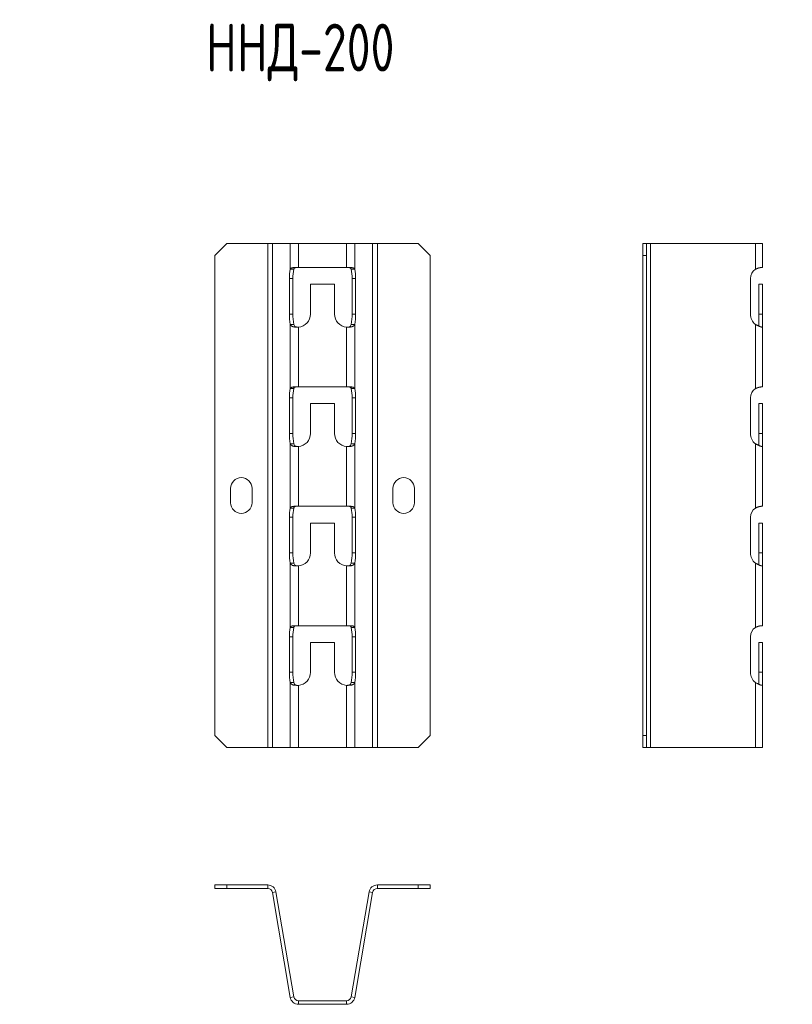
# Model space of a CAD drawing. Header units: millimetres. Extents: x -23 to 1248, y -1355 to 295.
# Tile 6 of 8: x 318 to 642, y -506 to -94. Entities that reach past the tile are written whole.
import ezdxf

# ---------------------------------------------------------------- set-up
doc = ezdxf.new("R2010")
doc.units = ezdxf.units.MM
doc.styles.add('SLDTEXTSTYLE0', font='TXT', dxfattribs={"width": 0.7, "bigfont": 'bigfont'})

msp = doc.modelspace()

# ---------------------------------------------------------------- linework, layer by layer
at = {"color": 7, "linetype": 'Continuous', "lineweight": 15}
for p, q in [((405.01, -187.63), (400.01, -192.63)), ((422.06, -187.63), (405.01, -187.63)), ((422.06, -187.63), (422.06, -398.63)), ((424.03, -187.63), (422.06, -187.63)), ((424.03, -187.63), (424.03, -398.63)), ((431.52, -187.63), (424.03, -187.63)), ((431.52, -187.63), (431.52, -198.37)), ((434.97, -187.63), (431.52, -187.63)), ((434.97, -187.63), (434.97, -197.63)), ((455.06, -187.63), (434.97, -187.63)), ((455.06, -187.63), (455.06, -197.63)), ((458.51, -187.63), (455.06, -187.63)), ((458.51, -187.63), (458.51, -198.37)), ((466, -187.63), (458.51, -187.63)), ((466, -187.63), (466, -398.63)), ((467.97, -187.63), (466, -187.63)), ((467.97, -187.63), (467.97, -398.63)), ((485.01, -187.63), (467.97, -187.63)), ((490.01, -192.63), (485.01, -187.63)), ((579.13, -192.63), (579.13, -187.63)), ((579.13, -187.63), (580.63, -187.63)), ((580.63, -187.63), (580.63, -192.63)), ((582.29, -187.63), (580.63, -187.63)), ((582.29, -187.63), (582.29, -398.63)), ((626.22, -187.63), (582.29, -187.63)), ((626.22, -187.63), (626.22, -198.37)), ((629.13, -187.63), (626.22, -187.63)), ((629.13, -187.63), (629.13, -197.63)), ((400.01, -192.63), (400.01, -393.63)), ((490.01, -192.63), (490.01, -393.63)), ((580.63, -192.63), (579.13, -192.63)), ((579.13, -192.63), (579.13, -393.63)), ((580.63, -192.63), (580.63, -393.63)), ((433.31, -197.63), (434.97, -197.63)), ((455.06, -197.63), (434.97, -197.63)), ((455.06, -197.63), (456.71, -197.63)), ((628.71, -197.63), (629.13, -197.63)), ((431.52, -198.37), (433, -198.37)), ((457.03, -198.37), (458.51, -198.37)), ((431.17, -202.23), (431.17, -217.13)), ((432.64, -202.23), (431.17, -202.23)), ((432.64, -202.23), (432.64, -217.13)), ((440.01, -217.13), (440.01, -204.63)), ((440.01, -204.63), (450.01, -204.63)), ((450.01, -204.63), (450.01, -217.13)), ((457.38, -202.23), (458.86, -202.23)), ((457.38, -217.13), (457.38, -202.23)), ((458.86, -217.13), (458.86, -202.23)), ((624.15, -202.23), (624.15, -217.13)), ((627.63, -204.63), (629.13, -204.63)), ((627.63, -217.13), (627.63, -204.63)), ((629.13, -217.13), (629.13, -204.63)), ((432.64, -217.13), (431.17, -217.13)), ((457.38, -217.13), (458.86, -217.13)), ((627.63, -222.24), (627.63, -217.13)), ((627.63, -217.13), (629.13, -217.13)), ((629.13, -222.61), (629.13, -217.13)), ((433, -221.45), (431.52, -221.45)), ((431.52, -221.45), (431.52, -248.37)), ((434.97, -222.61), (434.97, -247.63)), ((455.06, -222.61), (455.06, -247.63)), ((458.51, -221.45), (457.03, -221.45)), ((458.51, -221.45), (458.51, -248.37)), ((626.22, -221.45), (626.22, -248.37)), ((629.13, -222.61), (629.13, -247.63)), ((431.52, -248.37), (433, -248.37)), ((433.31, -247.63), (434.97, -247.63)), ((455.06, -247.63), (434.97, -247.63)), ((455.06, -247.63), (456.71, -247.63)), ((457.03, -248.37), (458.51, -248.37)), ((628.71, -247.63), (629.13, -247.63)), ((431.17, -252.23), (431.17, -267.13)), ((432.64, -252.23), (431.17, -252.23)), ((432.64, -252.23), (432.64, -267.13)), ((440.01, -267.13), (440.01, -254.63)), ((440.01, -254.63), (450.01, -254.63)), ((450.01, -254.63), (450.01, -267.13)), ((457.38, -252.23), (458.86, -252.23)), ((457.38, -267.13), (457.38, -252.23)), ((458.86, -267.13), (458.86, -252.23)), ((624.15, -252.23), (624.15, -267.13)), ((627.63, -254.63), (629.13, -254.63)), ((627.63, -267.13), (627.63, -254.63)), ((629.13, -267.13), (629.13, -254.63)), ((432.64, -267.13), (431.17, -267.13)), ((457.38, -267.13), (458.86, -267.13)), ((627.63, -272.24), (627.63, -267.13)), ((627.63, -267.13), (629.13, -267.13)), ((629.13, -272.61), (629.13, -267.13)), ((433, -271.45), (431.52, -271.45)), ((431.52, -271.45), (431.52, -298.37)), ((458.51, -271.45), (457.03, -271.45)), ((458.51, -271.45), (458.51, -298.37)), ((626.22, -271.45), (626.22, -298.37)), ((434.97, -272.61), (434.97, -297.63)), ((455.06, -272.61), (455.06, -297.63)), ((629.13, -272.61), (629.13, -297.63)), ((406.51, -290.13), (406.51, -296.13)), ((415.51, -296.13), (415.51, -290.13)), ((474.51, -290.13), (474.51, -296.13)), ((483.51, -296.13), (483.51, -290.13)), ((431.52, -298.37), (433, -298.37)), ((433.31, -297.63), (434.97, -297.63)), ((455.06, -297.63), (434.97, -297.63)), ((455.06, -297.63), (456.71, -297.63)), ((457.03, -298.37), (458.51, -298.37)), ((628.71, -297.63), (629.13, -297.63)), ((431.17, -302.23), (431.17, -317.13)), ((432.64, -302.23), (431.17, -302.23)), ((432.64, -302.23), (432.64, -317.13)), ((440.01, -317.13), (440.01, -304.63)), ((440.01, -304.63), (450.01, -304.63)), ((450.01, -304.63), (450.01, -317.13)), ((457.38, -302.23), (458.86, -302.23)), ((457.38, -317.13), (457.38, -302.23)), ((458.86, -317.13), (458.86, -302.23)), ((624.15, -302.23), (624.15, -317.13)), ((627.63, -304.63), (629.13, -304.63)), ((627.63, -317.13), (627.63, -304.63)), ((629.13, -317.13), (629.13, -304.63)), ((432.64, -317.13), (431.17, -317.13)), ((457.38, -317.13), (458.86, -317.13)), ((627.63, -322.24), (627.63, -317.13)), ((627.63, -317.13), (629.13, -317.13)), ((629.13, -322.61), (629.13, -317.13)), ((433, -321.45), (431.52, -321.45)), ((431.52, -321.45), (431.52, -348.37)), ((458.51, -321.45), (457.03, -321.45)), ((458.51, -321.45), (458.51, -348.37)), ((626.22, -321.45), (626.22, -348.37)), ((434.97, -322.61), (434.97, -347.63)), ((455.06, -322.61), (455.06, -347.63)), ((629.13, -322.61), (629.13, -347.63)), ((431.52, -348.37), (433, -348.37)), ((433.31, -347.63), (434.97, -347.63)), ((455.06, -347.63), (434.97, -347.63)), ((455.06, -347.63), (456.71, -347.63)), ((457.03, -348.37), (458.51, -348.37)), ((628.71, -347.63), (629.13, -347.63)), ((431.17, -352.23), (431.17, -367.13)), ((432.64, -352.23), (431.17, -352.23)), ((432.64, -352.23), (432.64, -367.13)), ((457.38, -352.23), (458.86, -352.23)), ((457.38, -367.13), (457.38, -352.23)), ((458.86, -367.13), (458.86, -352.23)), ((624.15, -352.23), (624.15, -367.13)), ((440.01, -367.13), (440.01, -354.63)), ((440.01, -354.63), (450.01, -354.63)), ((450.01, -354.63), (450.01, -367.13)), ((627.63, -354.63), (629.13, -354.63)), ((627.63, -367.13), (627.63, -354.63)), ((629.13, -367.13), (629.13, -354.63)), ((432.64, -367.13), (431.17, -367.13)), ((457.38, -367.13), (458.86, -367.13)), ((627.63, -372.24), (627.63, -367.13)), ((627.63, -367.13), (629.13, -367.13)), ((629.13, -372.61), (629.13, -367.13)), ((431.52, -371.45), (431.52, -398.63)), ((433, -371.45), (431.52, -371.45)), ((434.97, -372.61), (434.97, -398.63)), ((455.06, -372.61), (455.06, -398.63)), ((458.51, -371.45), (457.03, -371.45)), ((458.51, -371.45), (458.51, -398.63)), ((626.22, -371.45), (626.22, -398.63)), ((629.13, -372.61), (629.13, -398.63)), ((400.01, -393.63), (405.01, -398.63)), ((485.01, -398.63), (490.01, -393.63)), ((579.13, -398.63), (579.13, -393.63)), ((579.13, -393.63), (580.63, -393.63)), ((580.63, -393.63), (580.63, -398.63)), ((422.06, -398.63), (405.01, -398.63)), ((422.06, -398.63), (424.03, -398.63)), ((431.52, -398.63), (424.03, -398.63)), ((431.52, -398.63), (434.97, -398.63)), ((455.06, -398.63), (434.97, -398.63)), ((455.06, -398.63), (458.51, -398.63)), ((466, -398.63), (458.51, -398.63)), ((466, -398.63), (467.97, -398.63)), ((485.01, -398.63), (467.97, -398.63)), ((580.63, -398.63), (579.13, -398.63)), ((580.63, -398.63), (582.29, -398.63)), ((626.22, -398.63), (582.29, -398.63)), ((626.22, -398.63), (629.13, -398.63)), ((400.01, -457.68), (400.01, -456.18)), ((400.01, -456.18), (405.01, -456.18)), ((405.01, -456.18), (405.01, -457.68)), ((422.06, -456.18), (405.01, -456.18)), ((422.06, -457.68), (422.06, -456.18)), ((467.97, -456.18), (467.97, -457.68)), ((485.01, -456.18), (467.97, -456.18)), ((485.01, -457.68), (485.01, -456.18)), ((485.01, -456.18), (490.01, -456.18)), ((490.01, -456.18), (490.01, -457.68)), ((405.01, -457.68), (400.01, -457.68)), ((422.06, -457.68), (405.01, -457.68)), ((425.51, -459.09), (424.03, -459.34)), ((431.52, -503.26), (424.03, -459.34)), ((433, -503.01), (425.51, -459.09)), ((464.52, -459.09), (457.03, -503.01)), ((466, -459.34), (458.51, -503.26)), ((466, -459.34), (464.52, -459.09)), ((485.01, -457.68), (467.97, -457.68)), ((490.01, -457.68), (485.01, -457.68)), ((431.52, -503.26), (433, -503.01)), ((457.03, -503.01), (458.51, -503.26)), ((434.97, -504.68), (434.97, -506.18)), ((455.06, -504.68), (434.97, -504.68)), ((455.06, -506.18), (434.97, -506.18)), ((455.06, -506.18), (455.06, -504.68))]:
    msp.add_line(p, q, dxfattribs=at)
for centre, radius, start, end in [((448.43, -201.86), 17.27, 168.3381, 181.2252), ((449.91, -201.86), 17.27, 168.3381, 181.2252), ((440.12, -201.86), 17.27, 358.7748, 11.6619), ((441.6, -201.86), 17.27, 358.7748, 11.6619), ((628.76, -202.22), 4.62, 123.4957, 180.1331), ((453.66, -217.47), 22.5, 179.1331, 190.194), ((455.14, -217.47), 22.5, 179.1331, 190.194), ((434.51, -217.13), 5.5, 274.7344, 0), ((455.51, -217.13), 5.5, 180, 265.2656), ((434.89, -217.47), 22.5, 349.806, 0.8669), ((436.37, -217.47), 22.5, 349.806, 0.8669), ((629.68, -217.14), 5.53, 179.8975, 231.2573), ((448.43, -251.86), 17.27, 168.3381, 181.2252), ((449.91, -251.86), 17.27, 168.3381, 181.2252), ((440.12, -251.86), 17.27, 358.7748, 11.6619), ((441.6, -251.86), 17.27, 358.7748, 11.6619), ((628.76, -252.22), 4.62, 123.4957, 180.1331), ((453.66, -267.47), 22.5, 179.1331, 190.194), ((455.14, -267.47), 22.5, 179.1331, 190.194), ((434.51, -267.13), 5.5, 274.7344, 0), ((455.51, -267.13), 5.5, 180, 265.2656), ((434.89, -267.47), 22.5, 349.806, 0.8669), ((436.37, -267.47), 22.5, 349.806, 0.8669), ((629.68, -267.14), 5.53, 179.8975, 231.2573), ((411.01, -290.13), 4.5, 0, 180), ((479.01, -290.13), 4.5, 0, 180), ((411.01, -296.13), 4.5, 180, 0), ((479.01, -296.13), 4.5, 180, 0), ((448.43, -301.86), 17.27, 168.3381, 181.2252), ((449.91, -301.86), 17.27, 168.3381, 181.2252), ((440.12, -301.86), 17.27, 358.7748, 11.6619), ((441.6, -301.86), 17.27, 358.7748, 11.6619), ((628.76, -302.22), 4.62, 123.4957, 180.1331), ((453.66, -317.47), 22.5, 179.1331, 190.194), ((455.14, -317.47), 22.5, 179.1331, 190.194), ((434.51, -317.13), 5.5, 274.7344, 0), ((455.51, -317.13), 5.5, 180, 265.2656), ((434.89, -317.47), 22.5, 349.806, 0.8669), ((436.37, -317.47), 22.5, 349.806, 0.8669), ((629.68, -317.14), 5.53, 179.8975, 231.2573), ((448.43, -351.86), 17.27, 168.3381, 181.2252), ((449.91, -351.86), 17.27, 168.3381, 181.2252), ((440.12, -351.86), 17.27, 358.7748, 11.6619), ((441.6, -351.86), 17.27, 358.7748, 11.6619), ((628.76, -352.22), 4.62, 123.4957, 180.1331), ((453.66, -367.47), 22.5, 179.1331, 190.194), ((455.14, -367.47), 22.5, 179.1331, 190.194), ((434.51, -367.13), 5.5, 274.7344, 0), ((455.51, -367.13), 5.5, 180, 265.2656), ((434.89, -367.47), 22.5, 349.806, 0.8669), ((436.37, -367.47), 22.5, 349.806, 0.8669), ((629.68, -367.14), 5.53, 179.8975, 231.2573), ((422.06, -459.68), 3.5, 9.6721, 90), ((467.97, -459.68), 3.5, 90, 170.3279), ((422.06, -459.68), 2, 9.6721, 90), ((467.97, -459.68), 2, 90, 170.3279), ((434.97, -502.68), 2, 189.6721, 270), ((455.06, -502.68), 2, 270, 350.3279), ((434.97, -502.68), 3.5, 189.6721, 270), ((455.06, -502.68), 3.5, 270, 350.3279)]:
    msp.add_arc(centre, radius, start, end, dxfattribs=at)
for points, knots in [([(431.52, -198.37), (431.53, -198.34), (431.55, -198.29), (431.59, -198.22), (431.64, -198.16), (431.7, -198.09), (431.75, -198.04), (431.81, -197.99), (431.87, -197.94), (431.93, -197.9), (431.99, -197.87), (432.04, -197.84), (432.11, -197.81), (432.21, -197.77), (432.36, -197.74), (432.53, -197.71), (432.75, -197.68), (433.01, -197.65), (433.21, -197.64), (433.31, -197.63)], [0, 0, 0, 0, 0.06063, 0.118176, 0.172644, 0.224037, 0.27236, 0.31762, 0.359825, 0.398984, 0.43511, 0.468217, 0.498326, 0.556379, 0.624554, 0.702949, 0.791628, 0.890635, 1, 1, 1, 1]), ([(433, -198.37), (433.03, -198.22), (433.09, -198.11), (433.18, -197.97), (433.21, -197.93), (433.27, -197.86), (433.3, -197.83), (433.38, -197.77), (433.46, -197.74), (433.69, -197.68), (433.83, -197.65), (434.02, -197.63)], [0, 0, 0, 0, 0.25, 0.25, 0.375, 0.375, 0.5, 0.5, 0.75, 0.75, 1, 1, 1, 1]), ([(456.01, -197.63), (456.19, -197.65), (456.34, -197.68), (456.56, -197.74), (456.64, -197.77), (456.75, -197.85), (456.82, -197.92), (456.94, -198.11), (457, -198.23), (457.03, -198.37)], [0, 0, 0, 0, 0.25, 0.25, 0.5, 0.5, 0.75, 0.75, 1, 1, 1, 1]), ([(456.71, -197.63), (456.77, -197.63), (456.87, -197.64), (457.02, -197.65), (457.15, -197.66), (457.28, -197.68), (457.39, -197.69), (457.49, -197.71), (457.59, -197.72), (457.67, -197.74), (457.75, -197.75), (457.81, -197.77), (457.87, -197.79), (457.95, -197.82), (458.06, -197.88), (458.19, -197.97), (458.32, -198.08), (458.43, -198.21), (458.48, -198.32), (458.51, -198.37)], [0, 0, 0, 0, 0.05571, 0.108851, 0.159428, 0.207445, 0.252905, 0.295815, 0.336182, 0.374013, 0.409319, 0.442112, 0.472407, 0.500223, 0.570978, 0.656234, 0.756112, 0.870685, 1, 1, 1, 1]), ([(626.22, -198.37), (626.28, -198.34), (626.4, -198.29), (626.57, -198.22), (626.72, -198.16), (626.87, -198.09), (627.01, -198.04), (627.14, -197.99), (627.26, -197.94), (627.36, -197.9), (627.46, -197.87), (627.55, -197.84), (627.66, -197.81), (627.79, -197.77), (627.96, -197.74), (628.15, -197.71), (628.34, -197.68), (628.54, -197.65), (628.65, -197.64), (628.71, -197.63)], [0, 0, 0, 0, 0.06063, 0.118176, 0.172644, 0.224037, 0.27236, 0.31762, 0.359825, 0.398984, 0.43511, 0.468217, 0.498326, 0.556379, 0.624554, 0.702949, 0.791628, 0.890635, 1, 1, 1, 1]), ([(434.97, -222.61), (434.91, -222.61), (434.78, -222.61), (434.6, -222.61), (434.43, -222.61), (434.26, -222.61), (434.09, -222.6), (433.93, -222.6), (433.78, -222.59), (433.64, -222.58), (433.5, -222.57), (433.37, -222.56), (433.25, -222.54), (433.13, -222.53), (433.02, -222.51), (432.92, -222.49), (432.82, -222.47), (432.73, -222.44), (432.61, -222.41), (432.46, -222.36), (432.29, -222.28), (432.13, -222.18), (431.97, -222.07), (431.82, -221.94), (431.69, -221.79), (431.59, -221.63), (431.54, -221.51), (431.52, -221.45)], [0, 0, 0, 0, 0.036485, 0.072065, 0.106746, 0.140528, 0.173416, 0.205414, 0.236526, 0.266755, 0.296108, 0.324589, 0.352203, 0.378958, 0.40486, 0.429917, 0.454137, 0.47753, 0.500107, 0.547774, 0.599528, 0.655463, 0.715653, 0.780157, 0.849025, 0.922295, 1, 1, 1, 1]), ([(434.97, -222.61), (434.66, -222.62), (434.39, -222.61), (434.06, -222.56), (433.96, -222.54), (433.83, -222.5), (433.78, -222.48), (433.73, -222.46), (433.71, -222.45), (433.67, -222.44), (433.65, -222.43), (433.51, -222.35), (433.37, -222.23), (433.14, -221.91), (433.04, -221.7), (433, -221.45)], [0, 0, 0, 0, 0.25, 0.25, 0.375, 0.375, 0.4375, 0.4375, 0.46875, 0.46875, 0.5, 0.5, 0.75, 0.75, 1, 1, 1, 1]), ([(458.51, -221.45), (458.5, -221.49), (458.48, -221.55), (458.43, -221.65), (458.37, -221.75), (458.31, -221.83), (458.24, -221.91), (458.16, -221.99), (458.08, -222.06), (457.99, -222.13), (457.9, -222.19), (457.8, -222.25), (457.7, -222.3), (457.6, -222.34), (457.5, -222.38), (457.37, -222.42), (457.23, -222.46), (457.05, -222.5), (456.84, -222.53), (456.61, -222.55), (456.35, -222.58), (456.06, -222.59), (455.75, -222.6), (455.41, -222.61), (455.18, -222.61), (455.06, -222.61)], [0, 0, 0, 0, 0.042822, 0.084508, 0.125067, 0.164507, 0.202837, 0.240068, 0.27621, 0.311275, 0.345278, 0.378232, 0.410154, 0.441061, 0.470972, 0.499909, 0.541023, 0.585653, 0.633854, 0.685671, 0.741137, 0.800281, 0.863128, 0.929695, 1, 1, 1, 1]), ([(457.03, -221.45), (456.99, -221.7), (456.9, -221.9), (456.73, -222.14), (456.66, -222.21), (456.56, -222.3), (456.53, -222.33), (456.48, -222.36), (456.46, -222.37), (456.43, -222.39), (456.43, -222.4), (456.41, -222.4), (456.41, -222.41), (456.4, -222.41), (456.39, -222.41), (456.26, -222.48), (456.1, -222.53), (455.65, -222.6), (455.38, -222.61), (455.06, -222.61)], [0, 0, 0, 0, 0.25, 0.25, 0.375, 0.375, 0.4375, 0.4375, 0.46875, 0.46875, 0.484375, 0.484375, 0.492188, 0.492188, 0.5, 0.5, 0.75, 0.75, 1, 1, 1, 1]), ([(629.13, -222.61), (629.13, -222.61), (629.13, -222.61), (629.11, -222.61), (629.09, -222.61), (629.06, -222.61), (629.02, -222.6), (628.97, -222.6), (628.92, -222.59), (628.87, -222.58), (628.81, -222.57), (628.74, -222.56), (628.68, -222.54), (628.61, -222.53), (628.54, -222.51), (628.47, -222.49), (628.39, -222.47), (628.32, -222.44), (628.22, -222.41), (628.08, -222.36), (627.89, -222.28), (627.68, -222.18), (627.44, -222.07), (627.17, -221.94), (626.88, -221.79), (626.56, -221.63), (626.33, -221.51), (626.22, -221.45)], [0, 0, 0, 0, 0.036485, 0.072065, 0.106746, 0.140528, 0.173416, 0.205414, 0.236526, 0.266755, 0.296108, 0.324589, 0.352203, 0.378958, 0.40486, 0.429917, 0.454137, 0.47753, 0.500107, 0.547774, 0.599528, 0.655463, 0.715653, 0.780157, 0.849025, 0.922295, 1, 1, 1, 1]), ([(431.52, -248.37), (431.53, -248.34), (431.55, -248.29), (431.59, -248.22), (431.64, -248.16), (431.7, -248.09), (431.75, -248.04), (431.81, -247.99), (431.87, -247.94), (431.93, -247.9), (431.99, -247.87), (432.04, -247.84), (432.11, -247.81), (432.21, -247.77), (432.36, -247.74), (432.53, -247.71), (432.75, -247.68), (433.01, -247.65), (433.21, -247.64), (433.31, -247.63)], [0, 0, 0, 0, 0.06063, 0.118176, 0.172644, 0.224037, 0.27236, 0.31762, 0.359825, 0.398984, 0.43511, 0.468217, 0.498326, 0.556379, 0.624554, 0.702949, 0.791628, 0.890635, 1, 1, 1, 1]), ([(433, -248.37), (433.03, -248.22), (433.09, -248.11), (433.18, -247.97), (433.21, -247.93), (433.27, -247.86), (433.3, -247.83), (433.38, -247.77), (433.46, -247.74), (433.69, -247.68), (433.83, -247.65), (434.02, -247.63)], [0, 0, 0, 0, 0.25, 0.25, 0.375, 0.375, 0.5, 0.5, 0.75, 0.75, 1, 1, 1, 1]), ([(456.01, -247.63), (456.19, -247.65), (456.34, -247.68), (456.56, -247.74), (456.64, -247.77), (456.75, -247.85), (456.82, -247.92), (456.94, -248.11), (457, -248.23), (457.03, -248.37)], [0, 0, 0, 0, 0.25, 0.25, 0.5, 0.5, 0.75, 0.75, 1, 1, 1, 1]), ([(456.71, -247.63), (456.77, -247.63), (456.87, -247.64), (457.02, -247.65), (457.15, -247.66), (457.28, -247.68), (457.39, -247.69), (457.49, -247.71), (457.59, -247.72), (457.67, -247.74), (457.75, -247.75), (457.81, -247.77), (457.87, -247.79), (457.95, -247.82), (458.06, -247.88), (458.19, -247.97), (458.32, -248.08), (458.43, -248.21), (458.48, -248.32), (458.51, -248.37)], [0, 0, 0, 0, 0.0557098, 0.1088514, 0.1594283, 0.2074445, 0.2529049, 0.2958151, 0.3361818, 0.3740132, 0.4093192, 0.4421119, 0.4724067, 0.500223, 0.5709777, 0.656234, 0.7561122, 0.8706854, 1, 1, 1, 1]), ([(626.22, -248.37), (626.28, -248.34), (626.4, -248.29), (626.57, -248.22), (626.72, -248.16), (626.87, -248.09), (627.01, -248.04), (627.14, -247.99), (627.26, -247.94), (627.36, -247.9), (627.46, -247.87), (627.55, -247.84), (627.66, -247.81), (627.79, -247.77), (627.96, -247.74), (628.15, -247.71), (628.34, -247.68), (628.54, -247.65), (628.65, -247.64), (628.71, -247.63)], [0, 0, 0, 0, 0.06063, 0.118176, 0.172644, 0.224037, 0.27236, 0.31762, 0.359825, 0.398984, 0.43511, 0.468217, 0.498326, 0.556379, 0.624554, 0.702949, 0.791628, 0.890635, 1, 1, 1, 1]), ([(434.97, -272.61), (434.91, -272.61), (434.78, -272.61), (434.6, -272.61), (434.43, -272.61), (434.26, -272.61), (434.09, -272.6), (433.93, -272.6), (433.78, -272.59), (433.64, -272.58), (433.5, -272.57), (433.37, -272.56), (433.25, -272.54), (433.13, -272.53), (433.02, -272.51), (432.92, -272.49), (432.82, -272.47), (432.73, -272.44), (432.61, -272.41), (432.46, -272.36), (432.29, -272.28), (432.13, -272.18), (431.97, -272.07), (431.82, -271.94), (431.69, -271.79), (431.59, -271.63), (431.54, -271.51), (431.52, -271.45)], [0, 0, 0, 0, 0.036485, 0.072065, 0.106746, 0.140528, 0.173416, 0.205414, 0.236526, 0.266755, 0.296108, 0.324589, 0.352203, 0.378958, 0.40486, 0.429917, 0.454137, 0.47753, 0.500107, 0.547774, 0.599528, 0.655463, 0.715653, 0.780157, 0.849025, 0.922295, 1, 1, 1, 1]), ([(434.97, -272.61), (434.66, -272.62), (434.39, -272.61), (434.06, -272.56), (433.96, -272.54), (433.83, -272.5), (433.78, -272.48), (433.73, -272.46), (433.71, -272.45), (433.67, -272.44), (433.65, -272.43), (433.51, -272.35), (433.37, -272.23), (433.14, -271.91), (433.04, -271.7), (433, -271.45)], [0, 0, 0, 0, 0.25, 0.25, 0.375, 0.375, 0.4375, 0.4375, 0.46875, 0.46875, 0.5, 0.5, 0.75, 0.75, 1, 1, 1, 1]), ([(458.51, -271.45), (458.5, -271.49), (458.48, -271.55), (458.43, -271.65), (458.37, -271.75), (458.31, -271.83), (458.24, -271.91), (458.16, -271.99), (458.08, -272.06), (457.99, -272.13), (457.9, -272.19), (457.8, -272.25), (457.7, -272.3), (457.6, -272.34), (457.5, -272.38), (457.37, -272.42), (457.23, -272.46), (457.05, -272.5), (456.84, -272.53), (456.61, -272.55), (456.35, -272.58), (456.06, -272.59), (455.75, -272.6), (455.41, -272.61), (455.18, -272.61), (455.06, -272.61)], [0, 0, 0, 0, 0.0428219, 0.0845084, 0.1250672, 0.164507, 0.2028371, 0.2400676, 0.2762097, 0.3112754, 0.3452781, 0.3782323, 0.410154, 0.4410609, 0.4709722, 0.4999094, 0.5410231, 0.5856531, 0.6338543, 0.6856705, 0.7411367, 0.8002814, 0.8631278, 0.9296952, 1, 1, 1, 1]), ([(457.03, -271.45), (456.99, -271.7), (456.9, -271.9), (456.73, -272.14), (456.66, -272.21), (456.56, -272.3), (456.53, -272.33), (456.48, -272.36), (456.46, -272.37), (456.43, -272.39), (456.43, -272.4), (456.41, -272.4), (456.41, -272.41), (456.4, -272.41), (456.39, -272.41), (456.26, -272.48), (456.1, -272.53), (455.65, -272.6), (455.38, -272.61), (455.06, -272.61)], [0, 0, 0, 0, 0.25, 0.25, 0.375, 0.375, 0.4375, 0.4375, 0.46875, 0.46875, 0.484375, 0.484375, 0.492188, 0.492188, 0.5, 0.5, 0.75, 0.75, 1, 1, 1, 1]), ([(629.13, -272.61), (629.13, -272.61), (629.13, -272.61), (629.11, -272.61), (629.09, -272.61), (629.06, -272.61), (629.02, -272.6), (628.97, -272.6), (628.92, -272.59), (628.87, -272.58), (628.81, -272.57), (628.74, -272.56), (628.68, -272.54), (628.61, -272.53), (628.54, -272.51), (628.47, -272.49), (628.39, -272.47), (628.32, -272.44), (628.22, -272.41), (628.08, -272.36), (627.89, -272.28), (627.68, -272.18), (627.44, -272.07), (627.17, -271.94), (626.88, -271.79), (626.56, -271.63), (626.33, -271.51), (626.22, -271.45)], [0, 0, 0, 0, 0.036485, 0.072065, 0.106746, 0.140528, 0.173416, 0.205414, 0.236526, 0.266755, 0.296108, 0.324589, 0.352203, 0.378958, 0.40486, 0.429917, 0.454137, 0.47753, 0.500107, 0.547774, 0.599528, 0.655463, 0.715653, 0.780157, 0.849025, 0.922295, 1, 1, 1, 1]), ([(431.52, -298.37), (431.53, -298.34), (431.55, -298.29), (431.59, -298.22), (431.64, -298.16), (431.7, -298.09), (431.75, -298.04), (431.81, -297.99), (431.87, -297.94), (431.93, -297.9), (431.99, -297.87), (432.04, -297.84), (432.11, -297.81), (432.21, -297.77), (432.36, -297.74), (432.53, -297.71), (432.75, -297.68), (433.01, -297.65), (433.21, -297.64), (433.31, -297.63)], [0, 0, 0, 0, 0.06063, 0.118176, 0.172644, 0.224037, 0.27236, 0.31762, 0.359825, 0.398984, 0.43511, 0.468217, 0.498326, 0.556379, 0.624554, 0.702949, 0.791628, 0.890635, 1, 1, 1, 1]), ([(433, -298.37), (433.03, -298.22), (433.09, -298.11), (433.18, -297.97), (433.21, -297.93), (433.27, -297.86), (433.3, -297.83), (433.38, -297.77), (433.46, -297.74), (433.69, -297.68), (433.83, -297.65), (434.02, -297.63)], [0, 0, 0, 0, 0.25, 0.25, 0.375, 0.375, 0.5, 0.5, 0.75, 0.75, 1, 1, 1, 1]), ([(456.01, -297.63), (456.19, -297.65), (456.34, -297.68), (456.56, -297.74), (456.64, -297.77), (456.75, -297.85), (456.82, -297.92), (456.94, -298.11), (457, -298.23), (457.03, -298.37)], [0, 0, 0, 0, 0.25, 0.25, 0.5, 0.5, 0.75, 0.75, 1, 1, 1, 1]), ([(456.71, -297.63), (456.77, -297.63), (456.87, -297.64), (457.02, -297.65), (457.15, -297.66), (457.28, -297.68), (457.39, -297.69), (457.49, -297.71), (457.59, -297.72), (457.67, -297.74), (457.75, -297.75), (457.81, -297.77), (457.87, -297.79), (457.95, -297.82), (458.06, -297.88), (458.19, -297.97), (458.32, -298.08), (458.43, -298.21), (458.48, -298.32), (458.51, -298.37)], [0, 0, 0, 0, 0.05571, 0.108851, 0.159428, 0.207445, 0.252905, 0.295815, 0.336182, 0.374013, 0.409319, 0.442112, 0.472407, 0.500223, 0.570978, 0.656234, 0.756112, 0.870685, 1, 1, 1, 1]), ([(626.22, -298.37), (626.28, -298.34), (626.4, -298.29), (626.57, -298.22), (626.72, -298.16), (626.87, -298.09), (627.01, -298.04), (627.14, -297.99), (627.26, -297.94), (627.36, -297.9), (627.46, -297.87), (627.55, -297.84), (627.66, -297.81), (627.79, -297.77), (627.96, -297.74), (628.15, -297.71), (628.34, -297.68), (628.54, -297.65), (628.65, -297.64), (628.71, -297.63)], [0, 0, 0, 0, 0.06063, 0.118176, 0.172644, 0.224037, 0.27236, 0.31762, 0.359825, 0.398984, 0.43511, 0.468217, 0.498326, 0.556379, 0.624554, 0.702949, 0.791628, 0.890635, 1, 1, 1, 1]), ([(434.97, -322.61), (434.91, -322.61), (434.78, -322.61), (434.6, -322.61), (434.43, -322.61), (434.26, -322.61), (434.09, -322.6), (433.93, -322.6), (433.78, -322.59), (433.64, -322.58), (433.5, -322.57), (433.37, -322.56), (433.25, -322.54), (433.13, -322.53), (433.02, -322.51), (432.92, -322.49), (432.82, -322.47), (432.73, -322.44), (432.61, -322.41), (432.46, -322.36), (432.29, -322.28), (432.13, -322.18), (431.97, -322.07), (431.82, -321.94), (431.69, -321.79), (431.59, -321.63), (431.54, -321.51), (431.52, -321.45)], [0, 0, 0, 0, 0.036485, 0.072065, 0.106746, 0.140528, 0.173416, 0.205414, 0.236526, 0.266755, 0.296108, 0.324589, 0.352203, 0.378958, 0.40486, 0.429917, 0.454137, 0.47753, 0.500107, 0.547774, 0.599528, 0.655463, 0.715653, 0.780157, 0.849025, 0.922295, 1, 1, 1, 1]), ([(434.97, -322.61), (434.66, -322.62), (434.39, -322.61), (434.06, -322.56), (433.96, -322.54), (433.83, -322.5), (433.78, -322.48), (433.73, -322.46), (433.71, -322.45), (433.67, -322.44), (433.65, -322.43), (433.51, -322.35), (433.37, -322.23), (433.14, -321.91), (433.04, -321.7), (433, -321.45)], [0, 0, 0, 0, 0.25, 0.25, 0.375, 0.375, 0.4375, 0.4375, 0.46875, 0.46875, 0.5, 0.5, 0.75, 0.75, 1, 1, 1, 1]), ([(458.51, -321.45), (458.5, -321.49), (458.48, -321.55), (458.43, -321.65), (458.37, -321.75), (458.31, -321.83), (458.24, -321.91), (458.16, -321.99), (458.08, -322.06), (457.99, -322.13), (457.9, -322.19), (457.8, -322.25), (457.7, -322.3), (457.6, -322.34), (457.5, -322.38), (457.37, -322.42), (457.23, -322.46), (457.05, -322.5), (456.84, -322.53), (456.61, -322.55), (456.35, -322.58), (456.06, -322.59), (455.75, -322.6), (455.41, -322.61), (455.18, -322.61), (455.06, -322.61)], [0, 0, 0, 0, 0.042822, 0.084508, 0.125067, 0.164507, 0.202837, 0.240068, 0.27621, 0.311275, 0.345278, 0.378232, 0.410154, 0.441061, 0.470972, 0.499909, 0.541023, 0.585653, 0.633854, 0.685671, 0.741137, 0.800281, 0.863128, 0.929695, 1, 1, 1, 1]), ([(457.03, -321.45), (456.99, -321.7), (456.9, -321.9), (456.73, -322.14), (456.66, -322.21), (456.56, -322.3), (456.53, -322.33), (456.48, -322.36), (456.46, -322.37), (456.43, -322.39), (456.43, -322.4), (456.41, -322.4), (456.41, -322.41), (456.4, -322.41), (456.39, -322.41), (456.26, -322.48), (456.1, -322.53), (455.65, -322.6), (455.38, -322.61), (455.06, -322.61)], [0, 0, 0, 0, 0.25, 0.25, 0.375, 0.375, 0.4375, 0.4375, 0.46875, 0.46875, 0.484375, 0.484375, 0.492188, 0.492188, 0.5, 0.5, 0.75, 0.75, 1, 1, 1, 1]), ([(629.13, -322.61), (629.13, -322.61), (629.13, -322.61), (629.11, -322.61), (629.09, -322.61), (629.06, -322.61), (629.02, -322.6), (628.97, -322.6), (628.92, -322.59), (628.87, -322.58), (628.81, -322.57), (628.74, -322.56), (628.68, -322.54), (628.61, -322.53), (628.54, -322.51), (628.47, -322.49), (628.39, -322.47), (628.32, -322.44), (628.22, -322.41), (628.08, -322.36), (627.89, -322.28), (627.68, -322.18), (627.44, -322.07), (627.17, -321.94), (626.88, -321.79), (626.56, -321.63), (626.33, -321.51), (626.22, -321.45)], [0, 0, 0, 0, 0.036485, 0.072065, 0.106746, 0.140528, 0.173416, 0.205414, 0.236526, 0.266755, 0.296108, 0.324589, 0.352203, 0.378958, 0.40486, 0.429917, 0.454137, 0.47753, 0.500107, 0.547774, 0.599528, 0.655463, 0.715653, 0.780157, 0.849025, 0.922295, 1, 1, 1, 1]), ([(431.52, -348.37), (431.53, -348.34), (431.55, -348.29), (431.59, -348.22), (431.64, -348.16), (431.7, -348.09), (431.75, -348.04), (431.81, -347.99), (431.87, -347.94), (431.93, -347.9), (431.99, -347.87), (432.04, -347.84), (432.11, -347.81), (432.21, -347.77), (432.36, -347.74), (432.53, -347.71), (432.75, -347.68), (433.01, -347.65), (433.21, -347.64), (433.31, -347.63)], [0, 0, 0, 0, 0.06063, 0.118176, 0.172644, 0.224037, 0.27236, 0.31762, 0.359825, 0.398984, 0.43511, 0.468217, 0.498326, 0.556379, 0.624554, 0.702949, 0.791628, 0.890635, 1, 1, 1, 1]), ([(433, -348.37), (433.03, -348.22), (433.09, -348.11), (433.18, -347.97), (433.21, -347.93), (433.27, -347.86), (433.3, -347.83), (433.38, -347.77), (433.46, -347.74), (433.69, -347.68), (433.83, -347.65), (434.02, -347.63)], [0, 0, 0, 0, 0.25, 0.25, 0.375, 0.375, 0.5, 0.5, 0.75, 0.75, 1, 1, 1, 1]), ([(456.01, -347.63), (456.19, -347.65), (456.34, -347.68), (456.56, -347.74), (456.64, -347.77), (456.75, -347.85), (456.82, -347.92), (456.94, -348.11), (457, -348.23), (457.03, -348.37)], [0, 0, 0, 0, 0.25, 0.25, 0.5, 0.5, 0.75, 0.75, 1, 1, 1, 1]), ([(456.71, -347.63), (456.77, -347.63), (456.87, -347.64), (457.02, -347.65), (457.15, -347.66), (457.28, -347.68), (457.39, -347.69), (457.49, -347.71), (457.59, -347.72), (457.67, -347.74), (457.75, -347.75), (457.81, -347.77), (457.87, -347.79), (457.95, -347.82), (458.06, -347.88), (458.19, -347.97), (458.32, -348.08), (458.43, -348.21), (458.48, -348.32), (458.51, -348.37)], [0, 0, 0, 0, 0.0557098, 0.1088514, 0.1594283, 0.2074445, 0.2529049, 0.2958151, 0.3361818, 0.3740132, 0.4093192, 0.4421119, 0.4724067, 0.500223, 0.5709777, 0.656234, 0.7561122, 0.8706854, 1, 1, 1, 1]), ([(626.22, -348.37), (626.28, -348.34), (626.4, -348.29), (626.57, -348.22), (626.72, -348.16), (626.87, -348.09), (627.01, -348.04), (627.14, -347.99), (627.26, -347.94), (627.36, -347.9), (627.46, -347.87), (627.55, -347.84), (627.66, -347.81), (627.79, -347.77), (627.96, -347.74), (628.15, -347.71), (628.34, -347.68), (628.54, -347.65), (628.65, -347.64), (628.71, -347.63)], [0, 0, 0, 0, 0.06063, 0.118176, 0.172644, 0.224037, 0.27236, 0.31762, 0.359825, 0.398984, 0.43511, 0.468217, 0.498326, 0.556379, 0.624554, 0.702949, 0.791628, 0.890635, 1, 1, 1, 1]), ([(434.97, -372.61), (434.91, -372.61), (434.78, -372.61), (434.6, -372.61), (434.43, -372.61), (434.26, -372.61), (434.09, -372.6), (433.93, -372.6), (433.78, -372.59), (433.64, -372.58), (433.5, -372.57), (433.37, -372.56), (433.25, -372.54), (433.13, -372.53), (433.02, -372.51), (432.92, -372.49), (432.82, -372.47), (432.73, -372.44), (432.61, -372.41), (432.46, -372.36), (432.29, -372.28), (432.13, -372.18), (431.97, -372.07), (431.82, -371.94), (431.69, -371.79), (431.59, -371.63), (431.54, -371.51), (431.52, -371.45)], [0, 0, 0, 0, 0.036485, 0.072065, 0.106746, 0.140528, 0.173416, 0.205414, 0.236526, 0.266755, 0.296108, 0.324589, 0.352203, 0.378958, 0.40486, 0.429917, 0.454137, 0.47753, 0.500107, 0.547774, 0.599528, 0.655463, 0.715653, 0.780157, 0.849025, 0.922295, 1, 1, 1, 1]), ([(434.97, -372.61), (434.66, -372.62), (434.39, -372.61), (434.06, -372.56), (433.96, -372.54), (433.83, -372.5), (433.78, -372.48), (433.73, -372.46), (433.71, -372.45), (433.67, -372.44), (433.65, -372.43), (433.51, -372.35), (433.37, -372.23), (433.14, -371.91), (433.04, -371.7), (433, -371.45)], [0, 0, 0, 0, 0.25, 0.25, 0.375, 0.375, 0.4375, 0.4375, 0.46875, 0.46875, 0.5, 0.5, 0.75, 0.75, 1, 1, 1, 1]), ([(458.51, -371.45), (458.5, -371.49), (458.48, -371.55), (458.43, -371.65), (458.37, -371.75), (458.31, -371.83), (458.24, -371.91), (458.16, -371.99), (458.08, -372.06), (457.99, -372.13), (457.9, -372.19), (457.8, -372.25), (457.7, -372.3), (457.6, -372.34), (457.5, -372.38), (457.37, -372.42), (457.23, -372.46), (457.05, -372.5), (456.84, -372.53), (456.61, -372.55), (456.35, -372.58), (456.06, -372.59), (455.75, -372.6), (455.41, -372.61), (455.18, -372.61), (455.06, -372.61)], [0, 0, 0, 0, 0.042822, 0.084508, 0.125067, 0.164507, 0.202837, 0.240068, 0.27621, 0.311275, 0.345278, 0.378232, 0.410154, 0.441061, 0.470972, 0.499909, 0.541023, 0.585653, 0.633854, 0.685671, 0.741137, 0.800281, 0.863128, 0.929695, 1, 1, 1, 1]), ([(457.03, -371.45), (456.99, -371.7), (456.9, -371.9), (456.73, -372.14), (456.66, -372.21), (456.56, -372.3), (456.53, -372.33), (456.48, -372.36), (456.46, -372.37), (456.43, -372.39), (456.43, -372.4), (456.41, -372.4), (456.41, -372.41), (456.4, -372.41), (456.39, -372.41), (456.26, -372.48), (456.1, -372.53), (455.65, -372.6), (455.38, -372.61), (455.06, -372.61)], [0, 0, 0, 0, 0.25, 0.25, 0.375, 0.375, 0.4375, 0.4375, 0.46875, 0.46875, 0.484375, 0.484375, 0.492188, 0.492188, 0.5, 0.5, 0.75, 0.75, 1, 1, 1, 1]), ([(629.13, -372.61), (629.13, -372.61), (629.13, -372.61), (629.11, -372.61), (629.09, -372.61), (629.06, -372.61), (629.02, -372.6), (628.97, -372.6), (628.92, -372.59), (628.87, -372.58), (628.81, -372.57), (628.74, -372.56), (628.68, -372.54), (628.61, -372.53), (628.54, -372.51), (628.47, -372.49), (628.39, -372.47), (628.32, -372.44), (628.22, -372.41), (628.08, -372.36), (627.89, -372.28), (627.68, -372.18), (627.44, -372.07), (627.17, -371.94), (626.88, -371.79), (626.56, -371.63), (626.33, -371.51), (626.22, -371.45)], [0, 0, 0, 0, 0.036485, 0.072065, 0.106746, 0.140528, 0.173416, 0.205414, 0.236526, 0.266755, 0.296108, 0.324589, 0.352203, 0.378958, 0.40486, 0.429917, 0.454137, 0.47753, 0.500107, 0.547774, 0.599528, 0.655463, 0.715653, 0.780157, 0.849025, 0.922295, 1, 1, 1, 1])]:
    msp.add_open_spline(points, degree=3, knots=knots, dxfattribs=at)

# ---------------------------------------------------------------- texts
at = {"color": 7, "linetype": 'Continuous', "lineweight": 0, "char_height": 20, "attachment_point": 1, "style": 'SLDTEXTSTYLE0'}
for s, insert in [('\\M+1844E\\M+1844E\\M+18444-100', (-3.22, -95.53)), ('\\M+1844E\\M+1844E\\M+18444-200', (396.27, -95.53))]:
    msp.add_mtext(s, dxfattribs=dict(at, insert=insert))

doc.saveas('drawing.dxf')
